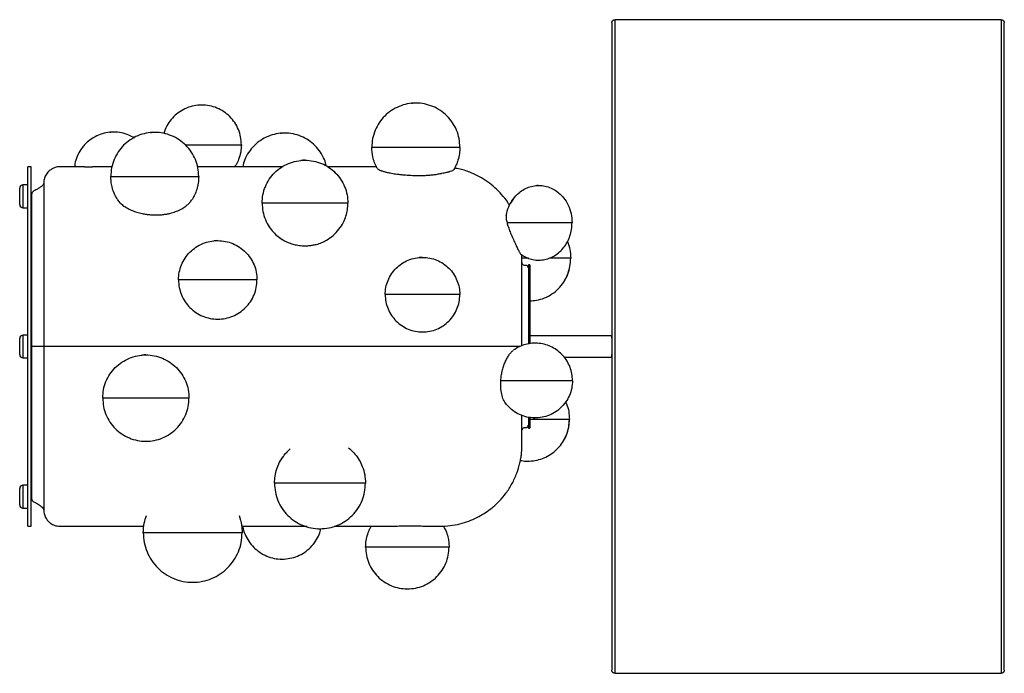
# Paper-space layout '_Izquierda' of a CAD drawing. Header units: millimetres. Extents: x -173 to 429, y -206 to 194.
import ezdxf

# ---------------------------------------------------------------- set-up
doc = ezdxf.new("R2010")
doc.units = ezdxf.units.MM

psp = doc.layouts.new('_Izquierda')

# ---------------------------------------------------------------- linework, layer by layer
at = {"color": 7, "linetype": 'Continuous', "lineweight": 25}
for p, q in [((427.41, 193.85), (191.41, 193.85)), ((189.41, 191.85), (189.41, -204.15)), ((429.41, -204.15), (429.41, 191.85)), ((-165.59, 103.85), (-167.59, 103.85)), ((-167.59, -116.15), (-167.59, 103.85)), ((-165.59, -116.15), (-165.59, 103.85)), ((-116.16, 103.85), (-122.98, 103.85)), ((-11.49, 103.85), (-63.86, 103.85)), ((45.55, 103.85), (15.63, 103.85)), ((-172.59, 80.76), (-172.59, 90.69)), ((-167.59, 92.69), (-170.59, 92.69)), ((-170.59, 92.69), (-170.59, 78.76)), ((144.41, 92.4), (143.52, 92.32)), ((-170.59, 78.76), (-167.59, 78.76)), ((129.04, 84.01), (127.46, 81.51)), ((-19.97, 67.01), (-19.76, 66.74)), ((138.42, 47.93), (134.52, 47.93)), ((139.41, 43.85), (138.41, 43.85)), ((138.41, 43.85), (138.41, -4.63)), ((139.41, 43.85), (139.41, -4.41)), ((144.19, 46.72), (144.41, 46.69)), ((-52.6, 10.7), (-51.55, 10.6)), ((-167.59, 0.81), (-170.59, 0.81)), ((-170.59, 0.81), (-170.59, -13.12)), ((72.65, 2.86), (73.64, 2.76)), ((189.41, 0.35), (139.41, 0.35)), ((189.41, -1.15), (189.54, 0.28)), ((-172.59, -11.12), (-172.59, -1.19)), ((189.54, -12.58), (189.41, -11.15)), ((-170.59, -13.12), (-167.59, -13.12)), ((160.23, -12.65), (189.41, -12.65)), ((138.41, -49.45), (138.41, -56.15)), ((139.41, -49.67), (139.41, -56.15)), ((141.53, -49.79), (142.44, -49.86)), ((138.41, -56.15), (139.41, -56.15)), ((-96.68, -64), (-95.53, -64.12)), ((-9.19, -70.78), (-9.68, -71.39)), ((-9.2, -70.77), (-7.24, -68.84)), ((29.16, -68.91), (28.52, -68.38)), ((-11.45, -73.55), (-12.12, -74.36)), ((137.43, -76.27), (137.8, -76.32)), ((-172.59, -103), (-172.59, -93.07)), ((-167.59, -91.07), (-170.59, -91.07)), ((-170.59, -91.07), (-170.59, -105)), ((-170.59, -105), (-167.59, -105)), ((-167.59, -116.15), (-165.59, -116.15)), ((-36.92, -116.15), (3.26, -116.15)), ((9.73, -117.55), (10.95, -117.67)), ((19.69, -116.15), (47.97, -116.15)), ((-13.25, -136.14), (-12.18, -136.25)), ((-68.22, -150.29), (-66.9, -150.42)), ((63.25, -154.34), (64.36, -154.45)), ((191.41, -206.15), (427.41, -206.15))]:
    psp.add_line(p, q, dxfattribs=at)
at = {"color": 7, "linetype": 'Continuous', "lineweight": 25, "flags": 128}
for points in [[(-165.38, -6.15), (-165.38, -6.15)], [(134.52, -57.4), (134.52, -57.41), (134.59, -57.13), (134.62, -57.03), (134.67, -56.89), (134.76, -56.7), (134.9, -56.48), (135.1, -56.24), (135.39, -56), (135.84, -55.77), (136.43, -55.65), (137.56, -55.62), (137.74, -55.56), (137.87, -55.49), (138.05, -55.34), (138.17, -55.18), (138.26, -55.01), (138.3, -54.84), (138.32, -54.69), (138.32, -54.31), (138.32, -54.31)]]:
    psp.add_lwpolyline(points, dxfattribs=at)
at = {"color": 7, "linetype": 'Continuous', "lineweight": 25}
for centre, start, end in [((-170.59, 90.69), 90, 180), ((-170.59, 80.76), 180, 270), ((-170.59, -1.19), 90, 180), ((-170.59, -11.12), 180, 270), ((-170.59, -93.07), 90, 180), ((-170.59, -103), 180, 270)]:
    psp.add_arc(centre, 2, start, end, dxfattribs=at)
for points, knots in [([(189.41, 191.85), (189.43, 192.09), (189.47, 192.48), (189.71, 192.94), (189.97, 193.26), (190.29, 193.52), (190.76, 193.78), (191.15, 193.82), (191.41, 193.85)], [0, 0, 0, 0, 0.235606, 0.363365, 0.494595, 0.626614, 0.756648, 1, 1, 1, 1]), ([(191.41, -206.15), (191.41, -206.1), (191.41, -206), (191.41, -205.12), (191.41, -203.62), (191.41, -201.35), (191.41, -198.41), (191.41, -194.87), (191.41, -190.81), (191.41, -185.97), (191.41, -180.28), (191.41, -173.7), (191.41, -166.18), (191.41, -157.68), (191.41, -148.19), (191.41, -137.68), (191.41, -126.17), (191.41, -113.68), (191.41, -100.28), (191.41, -86.02), (191.41, -71.02), (191.41, -55.38), (191.41, -39.26), (191.41, -22.79), (191.41, -6.15), (191.41, 10.49), (191.41, 26.95), (191.41, 43.08), (191.41, 58.71), (191.41, 73.72), (191.41, 87.97), (191.41, 101.38), (191.41, 113.86), (191.41, 125.37), (191.41, 135.88), (191.41, 145.38), (191.41, 153.88), (191.41, 161.4), (191.41, 167.98), (191.41, 173.66), (191.41, 178.51), (191.41, 182.57), (191.41, 186.11), (191.41, 189.05), (191.41, 191.32), (191.41, 192.82), (191.41, 193.69), (191.41, 193.8), (191.41, 193.85)], [0, 0, 0, 0, 0.016322, 0.033479, 0.05151, 0.070452, 0.090341, 0.107661, 0.125675, 0.144395, 0.163829, 0.18398, 0.204846, 0.226418, 0.248682, 0.271613, 0.29518, 0.319343, 0.344053, 0.369251, 0.394871, 0.420839, 0.447075, 0.473492, 0.5, 0.526508, 0.552925, 0.579161, 0.605129, 0.630749, 0.655947, 0.680657, 0.70482, 0.728387, 0.751318, 0.773582, 0.795154, 0.81602, 0.836171, 0.855605, 0.874325, 0.892339, 0.909659, 0.929548, 0.94849, 0.966521, 0.983678, 1, 1, 1, 1]), ([(427.41, 193.85), (427.41, 193.8), (427.41, 193.69), (427.41, 192.82), (427.41, 191.32), (427.41, 189.05), (427.41, 186.11), (427.41, 182.57), (427.41, 178.51), (427.41, 173.66), (427.41, 167.98), (427.41, 161.4), (427.41, 153.88), (427.41, 145.38), (427.41, 135.88), (427.41, 125.37), (427.41, 113.86), (427.41, 101.38), (427.41, 87.97), (427.41, 73.72), (427.41, 58.71), (427.41, 43.08), (427.41, 26.95), (427.41, 10.49), (427.41, -6.15), (427.41, -22.79), (427.41, -39.26), (427.41, -55.38), (427.41, -71.02), (427.41, -86.02), (427.41, -100.28), (427.41, -113.68), (427.41, -126.17), (427.41, -137.68), (427.41, -148.19), (427.41, -157.68), (427.41, -166.18), (427.41, -173.7), (427.41, -180.28), (427.41, -185.97), (427.41, -190.81), (427.41, -194.87), (427.41, -198.41), (427.41, -201.35), (427.41, -203.62), (427.41, -205.12), (427.41, -206), (427.41, -206.1), (427.41, -206.15)], [0, 0, 0, 0, 0.016322, 0.033479, 0.05151, 0.070452, 0.090341, 0.107661, 0.125675, 0.144395, 0.163829, 0.18398, 0.204846, 0.226418, 0.248682, 0.271613, 0.29518, 0.319343, 0.344053, 0.369251, 0.394871, 0.420839, 0.447075, 0.473492, 0.5, 0.526508, 0.552925, 0.579161, 0.605129, 0.630749, 0.655947, 0.680657, 0.70482, 0.728387, 0.751318, 0.773582, 0.795154, 0.81602, 0.836171, 0.855605, 0.874325, 0.892339, 0.909659, 0.929548, 0.94849, 0.966521, 0.983678, 1, 1, 1, 1]), ([(427.41, 193.85), (427.66, 193.82), (428.05, 193.78), (428.52, 193.52), (428.84, 193.26), (429.1, 192.94), (429.34, 192.48), (429.38, 192.09), (429.41, 191.85)], [0, 0, 0, 0, 0.243352, 0.373386, 0.505405, 0.636635, 0.764394, 1, 1, 1, 1]), ([(-37.04, 117.35), (-37.13, 118.94), (-37.3, 122.12), (-38.72, 126.71), (-40.98, 130.92), (-44.02, 134.62), (-47.71, 137.67), (-51.93, 139.93), (-56.51, 141.3), (-61.28, 141.78), (-66.04, 141.33), (-70.62, 139.92), (-74.83, 137.65), (-78.55, 134.63), (-81.56, 130.92), (-83.55, 127.38), (-84.19, 125.03), (-84.41, 124.21)], [0, 0, 0, 0, 0.068863, 0.137637, 0.206398, 0.275254, 0.344088, 0.412829, 0.481638, 0.550503, 0.619289, 0.688041, 0.756891, 0.825733, 0.894479, 0.963276, 1, 1, 1, 1]), ([(-61.34, 141.62), (-61.94, 141.61), (-62.65, 141.6), (-63.55, 141.42), (-63.67, 141.39)], [0, 0, 0, 0, 0.860238, 1, 1, 1, 1]), ([(96.55, 115.83), (96.45, 117.59), (96.26, 121.12), (94.68, 126.22), (92.18, 130.9), (88.79, 135.01), (84.7, 138.4), (80.01, 140.91), (74.92, 142.43), (69.63, 142.96), (64.33, 142.46), (59.25, 140.9), (54.57, 138.38), (50.45, 135.02), (47.06, 130.91), (44.6, 126.21), (43, 121.12), (42.79, 117.59), (42.69, 115.83)], [0, 0, 0, 0, 0.062549, 0.125018, 0.187474, 0.250018, 0.31254, 0.374979, 0.437479, 0.50003, 0.562509, 0.624958, 0.687495, 0.750026, 0.812469, 0.874958, 0.93751, 1, 1, 1, 1]), ([(69.56, 142.79), (68.89, 142.78), (68.1, 142.76), (67.1, 142.56), (66.96, 142.53)], [0, 0, 0, 0, 0.860238, 1, 1, 1, 1]), ([(-102.46, 121.41), (-103.58, 122.07), (-106.07, 123.52), (-110.4, 124.74), (-115.14, 125.23), (-119.9, 124.78), (-124.46, 123.38), (-128.66, 121.12), (-132.36, 118.1), (-135.4, 114.41), (-137.58, 110.19), (-138.82, 106.59), (-138.98, 104.43), (-139.03, 103.85)], [0, 0, 0, 0, 0.080233, 0.178396, 0.276641, 0.374772, 0.472855, 0.571077, 0.669289, 0.767363, 0.86551, 0.963755, 1, 1, 1, 1]), ([(-115.2, 125.07), (-115.81, 125.06), (-116.51, 125.05), (-117.41, 124.87), (-117.53, 124.85)], [0, 0, 0, 0, 0.860238, 1, 1, 1, 1]), ([(-63.16, 97.95), (-63.26, 99.71), (-63.46, 103.23), (-65.03, 108.31), (-67.52, 112.98), (-70.9, 117.08), (-74.98, 120.46), (-79.66, 122.97), (-84.74, 124.48), (-90.02, 125.01), (-95.3, 124.51), (-100.37, 122.96), (-105.04, 120.44), (-109.15, 117.09), (-112.52, 112.99), (-114.98, 108.3), (-116.58, 103.22), (-116.78, 99.7), (-116.89, 97.95)], [0, 0, 0, 0, 0.062549, 0.125018, 0.187474, 0.250018, 0.31254, 0.374979, 0.437479, 0.50003, 0.562509, 0.624958, 0.687495, 0.750026, 0.812469, 0.874958, 0.93751, 1, 1, 1, 1]), ([(-90.08, 124.84), (-90.76, 124.83), (-91.54, 124.81), (-92.53, 124.61), (-92.67, 124.58)], [0, 0, 0, 0, 0.8602383, 1, 1, 1, 1]), ([(14.92, 104.23), (14.57, 105.57), (13.79, 108.57), (11.41, 112.83), (8.13, 116.85), (4.12, 120.16), (-0.46, 122.62), (-5.44, 124.11), (-10.61, 124.62), (-15.79, 124.13), (-20.76, 122.61), (-25.33, 120.14), (-29.37, 116.86), (-32.65, 112.84), (-35.05, 108.45), (-35.87, 105.31), (-36.25, 103.85)], [0, 0, 0, 0, 0.058456, 0.131531, 0.204707, 0.277859, 0.350914, 0.424039, 0.497225, 0.570326, 0.643392, 0.716561, 0.789723, 0.862782, 0.935894, 1, 1, 1, 1]), ([(-10.68, 124.45), (-11.34, 124.44), (-12.1, 124.43), (-13.08, 124.23), (-13.21, 124.2)], [0, 0, 0, 0, 0.8602383, 1, 1, 1, 1]), ([(-71.49, 117.35), (-71.06, 117.35), (-69.17, 117.35), (-65.61, 117.35), (-60.97, 117.35), (-56.32, 117.35), (-51.8, 117.35), (-47.61, 117.35), (-43.98, 117.35), (-40.96, 117.35), (-38.72, 117.35), (-37.3, 117.35), (-37.13, 117.35), (-37.04, 117.35)], [0, 0, 0, 0, 0.0297378, 0.1282782, 0.2266083, 0.3228639, 0.4167855, 0.5104595, 0.6061138, 0.7037107, 0.8022995, 0.9010866, 1, 1, 1, 1]), ([(-37.04, 117.35), (-37.12, 115.81), (-37.28, 112.74), (-38.54, 108.63), (-39.9, 105.66), (-40.9, 104.26), (-41.2, 103.85)], [0, 0, 0, 0, 0.320838, 0.641288, 0.89309, 1, 1, 1, 1]), ([(46, 102.86), (45.45, 103.99), (44.34, 106.26), (43.03, 110.6), (42.82, 113.85), (42.69, 115.83)], [0, 0, 0, 0, 0.280151, 0.560456, 1, 1, 1, 1]), ([(42.69, 115.83), (42.79, 115.83), (42.99, 115.83), (44.59, 115.83), (47.1, 115.83), (50.65, 115.83), (54.95, 115.83), (59.74, 115.83), (64.8, 115.83), (69.97, 115.83), (75.14, 115.83), (80.16, 115.83), (84.8, 115.83), (88.85, 115.83), (92.19, 115.83), (94.68, 115.83), (96.26, 115.83), (96.45, 115.83), (96.55, 115.83)], [0, 0, 0, 0, 0.063796, 0.126761, 0.188234, 0.248499, 0.309425, 0.372002, 0.435782, 0.499426, 0.561727, 0.622517, 0.683147, 0.745059, 0.808228, 0.872039, 0.935979, 1, 1, 1, 1]), ([(96.55, 115.83), (96.49, 114.49), (96.38, 111.81), (95.53, 108.16), (94.37, 104.92), (93.36, 103.08), (92.85, 102.15)], [0, 0, 0, 0, 0.280226, 0.560241, 0.78011, 1, 1, 1, 1]), ([(-132.98, 103.85), (-133.99, 103.85), (-138.68, 103.85), (-144.2, 103.87), (-149.24, 103.83), (-151.12, 103.36), (-152.81, 102.64), (-154.65, 101.36), (-156.35, 99.4), (-157.63, 96.81), (-157.8, 94.85), (-157.89, 93.85)], [0, 0, 0, 0, 0.09865, 0.4603501, 0.5433882, 0.5900298, 0.6497004, 0.7227146, 0.807888, 0.9020231, 1, 1, 1, 1]), ([(-132.98, 103.85), (-132.91, 103.84), (-132.76, 103.84), (-131.61, 103.79), (-129.96, 103.74), (-128.64, 103.74), (-127.98, 103.73)], [0, 0, 0, 0, 0.248813, 0.497579, 0.748796, 1, 1, 1, 1]), ([(-122.98, 103.85), (-123.06, 103.84), (-123.21, 103.84), (-124.35, 103.79), (-126.01, 103.74), (-127.32, 103.74), (-127.98, 103.73)], [0, 0, 0, 0, 0.248836, 0.497627, 0.74882, 1, 1, 1, 1]), ([(-24.38, 81.6), (-24.28, 83.31), (-24.08, 86.75), (-22.52, 91.7), (-20.12, 96.28), (-16.83, 100.28), (-12.82, 103.55), (-8.26, 106), (-3.31, 107.52), (1.84, 108.01), (6.99, 107.5), (11.95, 106.01), (16.51, 103.57), (20.5, 100.27), (23.79, 96.27), (26.23, 91.71), (27.76, 86.75), (27.95, 83.32), (28.05, 81.6)], [0, 0, 0, 0, 0.06249, 0.125042, 0.187531, 0.249974, 0.312505, 0.375042, 0.437491, 0.49997, 0.562521, 0.625021, 0.68746, 0.749982, 0.812526, 0.874982, 0.937451, 1, 1, 1, 1]), ([(1.78, 107.84), (1.12, 107.83), (0.36, 107.82), (-0.61, 107.62), (-0.75, 107.59)], [0, 0, 0, 0, 0.860238, 1, 1, 1, 1]), ([(46, 102.86), (46.17, 102.67), (46.41, 102.41), (47.12, 102.02), (47.67, 101.76), (48.32, 101.51), (49.05, 101.25), (49.86, 100.99), (50.75, 100.74), (51.71, 100.5), (52.74, 100.27), (54, 100.01), (55.5, 99.74), (57.29, 99.46), (59.28, 99.2), (61.97, 98.91), (65.47, 98.63), (69.24, 98.48), (72.61, 98.47), (75.42, 98.55), (77.71, 98.7), (79.49, 98.87), (80.8, 99.03), (82.51, 99.26), (83.7, 99.49), (84.52, 99.64)], [0, 0, 0, 0, 0.0811821, 0.1099339, 0.1398677, 0.1711169, 0.1979554, 0.2262633, 0.2561421, 0.2827853, 0.3109686, 0.3407863, 0.3797982, 0.4213217, 0.4654974, 0.5124146, 0.5955789, 0.6841803, 0.742863, 0.7997623, 0.8551282, 0.8846679, 0.9131034, 0.940518, 1, 1, 1, 1]), ([(126.9, 80.2), (126.54, 80.82), (125.18, 83.21), (122.18, 86.87), (118.05, 91.1), (113.51, 94.72), (108.66, 97.76), (103.06, 100.4), (97.91, 102.24), (94.38, 102.77), (93.26, 102.94)], [0, 0, 0, 0, 0.051462, 0.196945, 0.336534, 0.474991, 0.611411, 0.744965, 0.918759, 1, 1, 1, 1]), ([(-113.02, 84.03), (-113.67, 85.23), (-114.97, 87.63), (-116.11, 91.28), (-116.77, 94.73), (-116.85, 96.87), (-116.89, 97.95)], [0, 0, 0, 0, 0.279894, 0.560015, 0.780111, 1, 1, 1, 1]), ([(-116.89, 97.95), (-116.79, 97.95), (-116.58, 97.95), (-114.99, 97.95), (-112.49, 97.95), (-108.95, 97.95), (-104.66, 97.95), (-99.88, 97.95), (-94.83, 97.95), (-89.67, 97.95), (-84.52, 97.95), (-79.51, 97.95), (-74.88, 97.95), (-70.85, 97.95), (-67.51, 97.95), (-65.03, 97.95), (-63.46, 97.95), (-63.26, 97.95), (-63.16, 97.95)], [0, 0, 0, 0, 0.063796, 0.126761, 0.188234, 0.248499, 0.309425, 0.372002, 0.435782, 0.499426, 0.561727, 0.622517, 0.683147, 0.745059, 0.808228, 0.872039, 0.935979, 1, 1, 1, 1]), ([(-63.16, 97.95), (-63.22, 96.58), (-63.34, 93.85), (-64.22, 90.13), (-65.44, 86.83), (-66.49, 84.96), (-67.02, 84.03)], [0, 0, 0, 0, 0.280225, 0.560227, 0.780092, 1, 1, 1, 1]), ([(84.52, 99.64), (84.7, 99.68), (85.05, 99.75), (86.54, 100.05), (88.03, 100.38), (89.39, 100.71), (90.08, 100.9), (91.17, 101.21), (92.34, 101.64), (92.69, 101.99), (92.85, 102.15)], [0, 0, 0, 0, 0.036834, 0.071772, 0.316504, 0.392382, 0.465453, 0.53581, 0.777436, 1, 1, 1, 1]), ([(-157.89, 93.85), (-157.92, 93.7), (-157.97, 93.4), (-158.29, 92.81), (-159.06, 91.94), (-160.39, 90.95), (-161.91, 90.05), (-163.28, 89.35), (-164.34, 88.81), (-164.92, 88.1), (-165.19, 87.55), (-165.31, 87.12), (-165.37, 86.76), (-165.38, 86.44), (-165.38, 86.01), (-165.38, 85.44), (-165.38, 84.86), (-165.38, 84.3), (-165.38, 83.59), (-165.38, 82.47), (-165.38, 80.78), (-165.38, 78.98), (-165.38, 77.03), (-165.38, 74.68), (-165.38, 72.2), (-165.38, 69.65), (-165.38, 67.1), (-165.38, 64.16), (-165.38, 60.62), (-165.38, 56.23), (-165.38, 51.37), (-165.38, 46.16), (-165.38, 40.74), (-165.38, 34.64), (-165.38, 27.82), (-165.38, 20.29), (-165.38, 12.06), (-165.38, 3.17), (-165.38, -2.99), (-165.38, -6.15)], [0, 0, 0, 0, 0.002887, 0.006018, 0.013034, 0.025742, 0.038527, 0.047902, 0.056347, 0.061655, 0.065638, 0.068301, 0.070543, 0.072835, 0.07543, 0.081728, 0.093795, 0.110105, 0.13082, 0.180832, 0.221324, 0.257989, 0.297123, 0.335588, 0.374609, 0.404543, 0.434796, 0.465951, 0.502106, 0.544057, 0.591803, 0.63142, 0.674297, 0.720434, 0.769831, 0.822486, 0.878399, 0.937571, 1, 1, 1, 1]), ([(-157.89, 93.85), (-157.89, 93.77), (-157.89, 93.61), (-157.89, 92.3), (-157.89, 90.12), (-157.89, 86.95), (-157.89, 82.8), (-157.89, 77.67), (-157.89, 71.61), (-157.89, 64.68), (-157.89, 57), (-157.89, 48.69), (-157.89, 39.9), (-157.89, 30.78), (-157.89, 21.48), (-157.89, 12.16), (-157.89, 2.95), (-157.89, -3.15), (-157.89, -6.15)], [0, 0, 0, 0, 0.057284, 0.116497, 0.177468, 0.239987, 0.303803, 0.368625, 0.434137, 0.5, 0.565863, 0.631375, 0.696197, 0.760013, 0.822532, 0.883503, 0.942716, 1, 1, 1, 1]), ([(124.86, 74.04), (125.3, 75.84), (126.17, 79.41), (128.89, 84.17), (132.23, 87.75), (135.82, 90.2), (139.33, 91.72), (143.05, 92.46), (146.83, 92.41), (150.53, 91.61), (154.04, 90.07), (157.22, 87.81), (160.29, 84.61), (162.94, 80.37), (164.78, 75.12), (165, 71.41), (165.12, 69.55)], [0, 0, 0, 0, 0.08753, 0.173181, 0.256571, 0.317739, 0.37776, 0.437016, 0.496118, 0.555505, 0.615557, 0.676742, 0.739307, 0.824596, 0.911703, 1, 1, 1, 1]), ([(-113.02, 84.03), (-112.81, 83.71), (-112.38, 83.04), (-111.56, 82.07), (-110.57, 81.11), (-109.51, 80.23), (-108.33, 79.4), (-107.05, 78.61), (-105.57, 77.83), (-103.57, 76.94), (-100.94, 76), (-98.01, 75.24), (-95.2, 74.74), (-92.62, 74.44), (-90.01, 74.31), (-87.46, 74.35), (-85.01, 74.55), (-82.76, 74.88), (-80.74, 75.31), (-78.99, 75.79), (-77.39, 76.34), (-75.81, 76.98), (-74.29, 77.72), (-72.85, 78.54), (-71.61, 79.35), (-70.33, 80.31), (-69.08, 81.42), (-67.88, 82.72), (-67.3, 83.6), (-67.02, 84.03)], [0, 0, 0, 0, 0.030117, 0.062752, 0.092699, 0.125263, 0.153124, 0.183148, 0.215417, 0.250019, 0.306391, 0.366754, 0.409265, 0.453553, 0.499593, 0.541573, 0.583178, 0.624489, 0.6583, 0.690334, 0.720677, 0.749384, 0.784313, 0.81686, 0.847016, 0.874774, 0.917696, 0.959413, 1, 1, 1, 1]), ([(-24.38, 81.6), (-24.28, 79.88), (-24.09, 76.45), (-22.48, 71.56), (-21.04, 68.38), (-19.98, 67.02), (-19.97, 67.01)], [0, 0, 0, 0, 0.332319, 0.664968, 0.997287, 1, 1, 1, 1]), ([(28.05, 81.6), (27.95, 81.6), (27.76, 81.6), (26.23, 81.6), (23.81, 81.6), (20.55, 81.6), (16.62, 81.6), (12.09, 81.6), (7.21, 81.6), (2.18, 81.6), (-2.85, 81.6), (-7.78, 81.6), (-12.44, 81.6), (-16.63, 81.6), (-20.08, 81.6), (-22.52, 81.6), (-24.08, 81.6), (-24.28, 81.6), (-24.38, 81.6)], [0, 0, 0, 0, 0.064021, 0.127961, 0.191772, 0.254941, 0.316853, 0.377483, 0.438273, 0.500574, 0.564218, 0.627998, 0.690575, 0.751501, 0.811766, 0.873239, 0.936204, 1, 1, 1, 1]), ([(14.94, 58.85), (16.37, 59.79), (19.24, 61.68), (22.74, 65.49), (25.3, 69.53), (26.93, 73.62), (27.87, 77.56), (27.99, 80.25), (28.05, 81.6)], [0, 0, 0, 0, 0.186573, 0.373331, 0.559903, 0.706462, 0.853172, 1, 1, 1, 1]), ([(124.86, 74.04), (124.82, 73.48), (124.73, 72.34), (125.15, 70.48), (125.37, 69.55)], [0, 0, 0, 0, 0.500501, 1, 1, 1, 1]), ([(-19.97, 67.01), (-19.18, 65.94), (-17.6, 63.78), (-14.63, 61.02), (-12.36, 59.57), (-11.23, 58.85)], [0, 0, 0, 0, 0.330698, 0.665214, 1, 1, 1, 1]), ([(125.37, 69.55), (125.61, 68.69), (126.1, 66.98), (127.23, 63.98), (128.55, 60.85), (129.95, 57.77), (131.26, 54.95), (132.36, 52.65), (133.19, 50.99), (133.51, 50.61), (133.67, 50.41)], [0, 0, 0, 0, 0.125302, 0.250602, 0.3756175, 0.5012414, 0.6266195, 0.751811, 0.8758416, 1, 1, 1, 1]), ([(165.12, 69.55), (165.01, 69.55), (164.8, 69.55), (163.08, 69.55), (160.63, 69.55), (157.77, 69.55), (154.81, 69.55), (151.51, 69.55), (147.63, 69.55), (143.27, 69.55), (138.61, 69.55), (134.51, 69.55), (131.16, 69.55), (128.59, 69.55), (126.59, 69.55), (125.78, 69.55), (125.37, 69.55)], [0, 0, 0, 0, 0.091029, 0.180897, 0.268382, 0.331434, 0.391794, 0.450104, 0.508432, 0.588152, 0.669655, 0.750782, 0.811005, 0.871612, 0.934448, 1, 1, 1, 1]), ([(133.67, 50.41), (134.72, 49.72), (136.79, 48.36), (140.3, 47.11), (143.94, 46.58), (147.61, 46.79), (151.19, 47.71), (154.56, 49.34), (157.6, 51.63), (160.23, 54.49), (162.38, 57.81), (163.95, 61.51), (164.93, 65.46), (165.05, 68.18), (165.12, 69.55)], [0, 0, 0, 0, 0.081747, 0.162083, 0.241627, 0.321128, 0.401104, 0.482054, 0.564577, 0.648908, 0.734887, 0.822256, 0.910796, 1, 1, 1, 1]), ([(-14.02, 60.75), (-14.01, 60.74), (-13.22, 60.01), (-12.21, 59.42), (-11.23, 58.85)], [0, 0, 0, 0, 0.013421, 1, 1, 1, 1]), ([(-75.5, 34.62), (-75.4, 36.19), (-75.22, 39.34), (-73.79, 43.87), (-71.6, 48.06), (-68.58, 51.72), (-64.91, 54.71), (-60.74, 56.96), (-56.21, 58.35), (-51.49, 58.79), (-46.78, 58.33), (-42.24, 56.97), (-38.07, 54.73), (-34.42, 51.71), (-31.4, 48.05), (-29.17, 43.88), (-27.77, 39.34), (-27.59, 36.19), (-27.51, 34.62)], [0, 0, 0, 0, 0.06249, 0.125042, 0.187531, 0.249974, 0.312505, 0.375042, 0.437491, 0.49997, 0.562521, 0.625021, 0.68746, 0.749982, 0.812526, 0.874982, 0.937451, 1, 1, 1, 1]), ([(-51.55, 58.64), (-52.15, 58.63), (-52.85, 58.62), (-53.74, 58.44), (-53.87, 58.41)], [0, 0, 0, 0, 0.860238, 1, 1, 1, 1]), ([(-11.23, 58.85), (-10.62, 58.52), (-9.37, 57.84), (-7.28, 57), (-4.72, 56.21), (-1.65, 55.62), (1.46, 55.43), (4.22, 55.55), (6.52, 55.84), (9.19, 56.4), (12.08, 57.33), (14.02, 58.36), (14.94, 58.85)], [0, 0, 0, 0, 0.078645, 0.161997, 0.250278, 0.371985, 0.500291, 0.58516, 0.66836, 0.750112, 0.881817, 1, 1, 1, 1]), ([(162.35, 58.04), (162.91, 56.46), (164.08, 53.19), (164.24, 49.72), (164.33, 47.93)], [0, 0, 0, 0, 0.481386, 1, 1, 1, 1]), ([(50.89, 25.58), (50.98, 27.07), (51.15, 30.06), (52.51, 34.37), (54.6, 38.35), (57.46, 41.83), (60.95, 44.67), (64.91, 46.81), (69.21, 48.13), (73.7, 48.55), (78.17, 48.1), (82.49, 46.82), (86.46, 44.69), (89.92, 41.82), (92.79, 38.34), (94.91, 34.38), (96.24, 30.06), (96.41, 27.07), (96.49, 25.58)], [0, 0, 0, 0, 0.06249, 0.125042, 0.187531, 0.249974, 0.312505, 0.375042, 0.437491, 0.49997, 0.562521, 0.625021, 0.68746, 0.749982, 0.812526, 0.874982, 0.937451, 1, 1, 1, 1]), ([(73.64, 48.4), (73.07, 48.4), (72.41, 48.38), (71.56, 48.21), (71.44, 48.19)], [0, 0, 0, 0, 0.8602383, 1, 1, 1, 1]), ([(134.52, -5.69), (134.52, -4.7), (134.52, -1.06), (134.52, 5.12), (134.52, 12.58), (134.52, 19.02), (134.52, 24.68), (134.52, 29.83), (134.52, 35.01), (134.52, 39.41), (134.52, 42.96), (134.52, 45.66), (134.52, 48.07), (134.52, 49.28), (134.52, 49.9)], [0, 0, 0, 0, 0.040658, 0.148844, 0.253778, 0.35564, 0.432482, 0.517197, 0.610246, 0.711628, 0.783874, 0.85694, 0.926611, 1, 1, 1, 1]), ([(138.32, 41.98), (138.33, 42.14), (138.35, 42.33), (138.28, 42.66), (138.19, 42.86), (138.02, 43.08), (137.76, 43.27), (137.34, 43.38), (136.76, 43.33), (136.09, 43.35), (135.51, 43.59), (135.13, 43.89), (134.93, 44.13), (134.81, 44.31), (134.73, 44.46), (134.64, 44.65), (134.58, 44.85), (134.54, 45.03), (134.52, 45.2), (134.52, 45.2), (134.52, 45.2)], [0, 0, 0, 0, 0.165149, 0.201406, 0.23529, 0.268687, 0.302837, 0.337559, 0.398423, 0.474317, 0.535113, 0.583823, 0.614072, 0.631302, 0.648029, 0.665928, 0.709299, 0.767261, 0.842221, 1, 1, 1, 1]), ([(139.36, 21.85), (140.72, 21.9), (143.78, 22.01), (148.39, 23.42), (152.95, 25.83), (156.91, 29.16), (160.15, 33.18), (162.54, 37.76), (164.04, 42.74), (164.23, 46.2), (164.33, 47.93)], [0, 0, 0, 0, 0.101328, 0.22888, 0.356903, 0.485916, 0.61354, 0.741775, 0.870644, 1, 1, 1, 1]), ([(164.33, 47.93), (164.23, 47.93), (164.04, 47.93), (162.49, 47.93), (160.05, 47.93), (156.74, 47.93), (153.78, 47.93), (151.79, 47.93), (151.35, 47.93)], [0, 0, 0, 0, 0.1933475, 0.3859467, 0.5771604, 0.7650013, 0.9475172, 1, 1, 1, 1]), ([(159.88, 33.17), (160, 33.32), (161.16, 34.79), (162.59, 38.09), (164.07, 42.94), (164.24, 46.26), (164.33, 47.93)], [0, 0, 0, 0, 0.036805, 0.359137, 0.680035, 1, 1, 1, 1]), ([(-75.5, 34.62), (-75.4, 33.05), (-75.22, 29.9), (-73.79, 25.37), (-71.6, 21.18), (-68.58, 17.52), (-64.91, 14.53), (-60.74, 12.28), (-56.21, 10.89), (-51.49, 10.45), (-46.78, 10.91), (-42.24, 12.27), (-38.07, 14.51), (-34.42, 17.53), (-31.4, 21.19), (-29.17, 25.36), (-27.77, 29.9), (-27.59, 33.05), (-27.51, 34.62)], [0, 0, 0, 0, 0.06249, 0.125042, 0.187531, 0.249974, 0.312505, 0.375042, 0.437491, 0.49997, 0.562521, 0.625021, 0.68746, 0.749982, 0.812526, 0.874982, 0.937451, 1, 1, 1, 1]), ([(-27.51, 34.62), (-27.59, 34.62), (-27.77, 34.62), (-29.17, 34.62), (-31.39, 34.62), (-34.37, 34.62), (-37.97, 34.62), (-42.11, 34.62), (-46.59, 34.62), (-51.19, 34.62), (-55.79, 34.62), (-60.3, 34.62), (-64.57, 34.62), (-68.4, 34.62), (-71.57, 34.62), (-73.8, 34.62), (-75.22, 34.62), (-75.41, 34.62), (-75.5, 34.62)], [0, 0, 0, 0, 0.064021, 0.127961, 0.191772, 0.254941, 0.316853, 0.377483, 0.438273, 0.500574, 0.564218, 0.627998, 0.690575, 0.751501, 0.811766, 0.873239, 0.936204, 1, 1, 1, 1]), ([(50.89, 25.58), (50.98, 24.09), (51.15, 21.1), (52.51, 16.79), (54.6, 12.81), (57.46, 9.33), (60.95, 6.49), (64.91, 4.35), (69.21, 3.03), (73.7, 2.61), (78.17, 3.06), (82.49, 4.35), (86.46, 6.47), (89.92, 9.34), (92.79, 12.82), (94.91, 16.78), (96.24, 21.1), (96.41, 24.09), (96.49, 25.58)], [0, 0, 0, 0, 0.06249, 0.125042, 0.187531, 0.249974, 0.312505, 0.375042, 0.437491, 0.49997, 0.562521, 0.625021, 0.68746, 0.749982, 0.812526, 0.874982, 0.937451, 1, 1, 1, 1]), ([(96.49, 25.58), (96.41, 25.58), (96.24, 25.58), (94.91, 25.58), (92.8, 25.58), (89.97, 25.58), (86.54, 25.58), (82.61, 25.58), (78.36, 25.58), (73.99, 25.58), (69.61, 25.58), (65.33, 25.58), (61.27, 25.58), (57.63, 25.58), (54.63, 25.58), (52.5, 25.58), (51.15, 25.58), (50.98, 25.58), (50.89, 25.58)], [0, 0, 0, 0, 0.064021, 0.127961, 0.191772, 0.254941, 0.316853, 0.377483, 0.438273, 0.500574, 0.564218, 0.627998, 0.690575, 0.751501, 0.811766, 0.873239, 0.936204, 1, 1, 1, 1]), ([(165.37, -27), (165.3, -25.61), (165.16, -22.82), (164, -18.77), (162.15, -15.01), (159.63, -11.65), (156.56, -8.78), (153.02, -6.52), (149.12, -4.97), (145, -4.15), (140.8, -4.07), (136.67, -4.77), (132.7, -6.2), (130.36, -7.71), (129.18, -8.47)], [0, 0, 0, 0, 0.083399, 0.166704, 0.249962, 0.333333, 0.416723, 0.500006, 0.583281, 0.666667, 0.750043, 0.833307, 0.916603, 1, 1, 1, 1]), ([(142.44, -4.14), (142.01, -4.14), (141.57, -4.14), (141.07, -4.21), (141.06, -4.21)], [0, 0, 0, 0, 0.981106, 1, 1, 1, 1]), ([(-157.89, -6.15), (-157.92, -6.15), (-157.99, -6.15), (-158.31, -6.15), (-158.78, -6.15), (-159.72, -6.15), (-161.32, -6.15), (-163.03, -6.15), (-164.33, -6.15), (-164.9, -6.15), (-165.28, -6.15), (-165.49, -6.15), (-165.43, -6.15), (-165.38, -6.15)], [0, 0, 0, 0, 0.034793, 0.076293, 0.126602, 0.186824, 0.338346, 0.530417, 0.587471, 0.647168, 0.706991, 0.764801, 1, 1, 1, 1]), ([(-165.38, -6.15), (-165.38, -9.04), (-165.38, -14.65), (-165.38, -22.73), (-165.38, -30.17), (-165.38, -37.62), (-165.38, -44.88), (-165.38, -51.76), (-165.38, -57.53), (-165.38, -62.35), (-165.38, -66.51), (-165.38, -70.3), (-165.38, -73.88), (-165.38, -77.26), (-165.38, -81.48), (-165.38, -86.12), (-165.38, -90.47), (-165.38, -93.06), (-165.38, -94.37), (-165.38, -95.65), (-165.38, -96.93), (-165.38, -98.01), (-165.39, -98.66), (-165.35, -99.34), (-165.16, -99.92), (-164.94, -100.34), (-164.49, -100.96), (-163.47, -101.6), (-161.64, -102.46), (-159.83, -103.59), (-158.54, -104.78), (-158.01, -105.55), (-157.93, -105.96), (-157.89, -106.15)], [0, 0, 0, 0, 0.057305, 0.111227, 0.161766, 0.208921, 0.26652, 0.318104, 0.363673, 0.403225, 0.438016, 0.472735, 0.507827, 0.54329, 0.579125, 0.651836, 0.724963, 0.798063, 0.834251, 0.868338, 0.900748, 0.912629, 0.923549, 0.931663, 0.934982, 0.938042, 0.941393, 0.9499, 0.961475, 0.981814, 0.991826, 0.996161, 1, 1, 1, 1]), ([(-157.89, -6.15), (-157.89, -9.15), (-157.89, -15.25), (-157.89, -24.47), (-157.89, -33.79), (-157.89, -43.09), (-157.89, -52.21), (-157.89, -61), (-157.89, -69.31), (-157.89, -76.99), (-157.89, -83.91), (-157.89, -89.98), (-157.89, -95.11), (-157.89, -99.26), (-157.89, -102.42), (-157.89, -104.6), (-157.89, -105.92), (-157.89, -106.07), (-157.89, -106.15)], [0, 0, 0, 0, 0.057284, 0.116497, 0.177468, 0.239987, 0.303803, 0.368625, 0.434137, 0.5, 0.565863, 0.631375, 0.696197, 0.760013, 0.822532, 0.883503, 0.942716, 1, 1, 1, 1]), ([(133.28, -6.15), (133.26, -6.15), (132.88, -6.15), (131.33, -6.15), (128.55, -6.15), (124.76, -6.15), (120.17, -6.15), (114.86, -6.15), (109, -6.15), (102.8, -6.15), (96.34, -6.15), (89.79, -6.15), (83.11, -6.15), (76.41, -6.15), (69.62, -6.15), (62.83, -6.15), (47.63, -6.15), (15.63, -6.15), (-35.76, -6.15), (-87.29, -6.15), (-125.22, -6.15), (-142.3, -6.15), (-149.55, -6.15), (-152.23, -6.15), (-154.66, -6.15), (-156.52, -6.15), (-157.68, -6.15), (-157.82, -6.15), (-157.89, -6.15)], [0, 0, 0, 0, 0.001228, 0.022316, 0.044024, 0.066167, 0.088539, 0.110919, 0.133085, 0.15483, 0.175967, 0.197246, 0.217875, 0.239402, 0.26093, 0.282458, 0.303986, 0.405474, 0.586703, 0.792644, 0.895615, 0.947101, 0.95545, 0.96421, 0.973412, 0.98269, 0.991657, 1, 1, 1, 1]), ([(-121.84, -37.72), (-121.73, -35.99), (-121.53, -32.54), (-119.97, -27.55), (-117.55, -22.95), (-114.24, -18.93), (-110.21, -15.64), (-105.62, -13.17), (-100.64, -11.64), (-95.46, -11.15), (-90.28, -11.67), (-85.29, -13.16), (-80.7, -15.62), (-76.69, -18.94), (-73.38, -22.96), (-70.93, -27.54), (-69.39, -32.53), (-69.19, -35.99), (-69.1, -37.72)], [0, 0, 0, 0, 0.06249, 0.125042, 0.187531, 0.249974, 0.312505, 0.375042, 0.437491, 0.49997, 0.562521, 0.625021, 0.68746, 0.749982, 0.812526, 0.874982, 0.937451, 1, 1, 1, 1]), ([(-95.52, -11.32), (-96.18, -11.33), (-96.95, -11.34), (-97.93, -11.54), (-98.07, -11.57)], [0, 0, 0, 0, 0.860238, 1, 1, 1, 1]), ([(121.54, -27), (121.63, -26.03), (121.81, -24.08), (122.4, -21.18), (123.19, -18.37), (124.2, -15.73), (125.34, -13.34), (126.61, -11.26), (127.91, -9.55), (128.77, -8.82), (129.18, -8.47)], [0, 0, 0, 0, 0.124787, 0.249401, 0.375307, 0.50003, 0.626953, 0.75076, 0.878963, 1, 1, 1, 1]), ([(124.78, -41.38), (124.23, -40.56), (123.14, -38.91), (122.04, -35.38), (121.41, -31.38), (121.5, -28.46), (121.54, -27)], [0, 0, 0, 0, 0.250107, 0.499424, 0.749523, 1, 1, 1, 1]), ([(121.54, -27), (122.11, -27), (123.24, -27), (125.78, -27), (128.81, -27), (132.61, -27), (137.12, -27), (142.2, -27), (146.89, -27), (151.02, -27), (154.51, -27), (157.63, -27), (160.65, -27), (163.23, -27), (165.04, -27), (165.26, -27), (165.37, -27)], [0, 0, 0, 0, 0.0616652, 0.1221498, 0.1828513, 0.2448847, 0.3295921, 0.4147882, 0.4981167, 0.5590921, 0.6197409, 0.6813809, 0.7442263, 0.829179, 0.9145226, 1, 1, 1, 1]), ([(165.37, -27), (165.28, -28.56), (165.1, -31.69), (163.64, -36.19), (161.33, -40.29), (158.23, -43.83), (154.49, -46.7), (150.22, -48.71), (145.64, -49.8), (140.93, -49.97), (136.29, -49.17), (131.93, -47.4), (127.95, -44.84), (125.84, -42.54), (124.78, -41.38)], [0, 0, 0, 0, 0.083397, 0.1666806, 0.2499689, 0.3333676, 0.4167058, 0.4999579, 0.5833256, 0.6667095, 0.7499718, 0.8332872, 0.9166894, 1, 1, 1, 1]), ([(-121.84, -37.72), (-121.73, -39.44), (-121.53, -42.9), (-119.97, -47.88), (-117.55, -52.49), (-114.24, -56.51), (-110.21, -59.8), (-105.62, -62.27), (-100.64, -63.8), (-95.46, -64.28), (-90.28, -63.77), (-85.29, -62.28), (-80.7, -59.82), (-76.69, -56.5), (-73.38, -52.48), (-70.93, -47.89), (-69.39, -42.9), (-69.19, -39.45), (-69.1, -37.72)], [0, 0, 0, 0, 0.06249, 0.125042, 0.187531, 0.249974, 0.312505, 0.375042, 0.437491, 0.49997, 0.562521, 0.625021, 0.68746, 0.749982, 0.812526, 0.874982, 0.937451, 1, 1, 1, 1]), ([(-69.1, -37.72), (-69.19, -37.72), (-69.39, -37.72), (-70.93, -37.72), (-73.36, -37.72), (-76.64, -37.72), (-80.6, -37.72), (-85.15, -37.72), (-90.06, -37.72), (-95.12, -37.72), (-100.18, -37.72), (-105.14, -37.72), (-109.83, -37.72), (-114.04, -37.72), (-117.52, -37.72), (-119.97, -37.72), (-121.54, -37.72), (-121.74, -37.72), (-121.84, -37.72)], [0, 0, 0, 0, 0.064021, 0.127961, 0.191772, 0.254941, 0.316853, 0.377483, 0.438273, 0.500574, 0.564218, 0.627998, 0.690575, 0.751501, 0.811766, 0.873239, 0.936204, 1, 1, 1, 1]), ([(161.19, -40.21), (161.38, -40.57), (162.33, -42.35), (163.23, -45.93), (163.43, -49.14), (163.52, -50.74)], [0, 0, 0, 0, 0.113272, 0.556369, 1, 1, 1, 1]), ([(81.62, -116.14), (83.61, -116.16), (87.63, -116.19), (93.58, -115.44), (99.27, -114.04), (104.49, -112.1), (109.15, -109.76), (113.26, -107.16), (117.11, -104.17), (120.99, -100.52), (124.94, -95.82), (128.58, -90.13), (131.43, -83.88), (133.03, -78.58), (133.83, -74.58), (134.2, -71.94), (134.41, -69.7), (134.49, -67.97), (134.52, -66.84), (134.52, -65.91), (134.52, -64.87), (134.52, -63.84), (134.52, -62.67), (134.52, -61.05), (134.52, -58.71), (134.52, -55.65), (134.52, -52.24), (134.52, -49.58), (134.52, -48.28)], [0, 0, 0, 0, 0.047922, 0.096874, 0.144063, 0.188887, 0.230836, 0.269506, 0.30593, 0.348225, 0.397604, 0.453569, 0.510619, 0.562556, 0.586599, 0.608879, 0.626773, 0.641248, 0.654894, 0.675255, 0.700713, 0.731444, 0.767746, 0.807224, 0.857748, 0.906892, 0.954655, 1, 1, 1, 1]), ([(133.54, -75.86), (134.66, -76.04), (137.29, -76.47), (141.5, -76.19), (145.98, -75.19), (150.22, -73.38), (154.04, -70.82), (157.35, -67.63), (160.06, -63.91), (162.05, -59.77), (163.29, -55.33), (163.45, -52.27), (163.52, -50.74)], [0, 0, 0, 0, 0.076135, 0.178851, 0.281546, 0.384104, 0.486703, 0.589426, 0.692108, 0.794657, 0.897272, 1, 1, 1, 1]), ([(163.52, -50.74), (163.43, -50.74), (163.26, -50.74), (161.81, -50.74), (159.53, -50.74), (156.45, -50.74), (152.74, -50.74), (148.52, -50.74), (143.99, -50.74), (140.93, -50.74), (139.41, -50.74)], [0, 0, 0, 0, 0.129194, 0.258227, 0.387022, 0.514614, 0.639768, 0.760127, 0.880341, 1, 1, 1, 1]), ([(160.49, -62.61), (160.92, -61.83), (162.14, -59.63), (163.24, -55.56), (163.43, -52.35), (163.52, -50.74)], [0, 0, 0, 0, 0.214567, 0.608901, 1, 1, 1, 1]), ([(-12.02, -74.43), (-11.65, -73.81), (-10.37, -71.7), (-8.54, -70.02), (-7.24, -68.84)], [0, 0, 0, 0, 0.292261, 1, 1, 1, 1]), ([(29.27, -68.84), (30.34, -69.86), (32.48, -71.91), (35.04, -75.57), (37.12, -79.8), (38.53, -84.6), (38.72, -88.09), (38.81, -89.83)], [0, 0, 0, 0, 0.186832, 0.373563, 0.56007, 0.779904, 1, 1, 1, 1]), ([(-16.8, -89.83), (-16.73, -88.35), (-16.59, -85.39), (-15.47, -81.08), (-14.02, -77.34), (-12.6, -75.27), (-12.02, -74.43)], [0, 0, 0, 0, 0.270783, 0.541856, 0.812863, 1, 1, 1, 1]), ([(38.81, -89.83), (38.71, -89.83), (38.51, -89.83), (36.88, -89.83), (34.31, -89.83), (30.85, -89.83), (26.68, -89.83), (21.89, -89.83), (16.7, -89.83), (11.37, -89.83), (6.03, -89.83), (0.81, -89.83), (-4.14, -89.83), (-8.58, -89.83), (-12.24, -89.83), (-14.83, -89.83), (-16.48, -89.83), (-16.69, -89.83), (-16.8, -89.83)], [0, 0, 0, 0, 0.064021, 0.127961, 0.191772, 0.254941, 0.316853, 0.377483, 0.438273, 0.500574, 0.564218, 0.627998, 0.690575, 0.751501, 0.811766, 0.873239, 0.936204, 1, 1, 1, 1]), ([(-16.8, -89.83), (-16.69, -91.65), (-16.48, -95.3), (-14.82, -100.55), (-12.28, -105.41), (-8.78, -109.65), (-4.53, -113.12), (0.3, -115.72), (5.55, -117.33), (11.01, -117.84), (16.48, -117.3), (21.74, -115.73), (26.58, -113.13), (30.8, -109.63), (34.29, -105.4), (36.88, -100.56), (38.51, -95.3), (38.71, -91.66), (38.81, -89.83)], [0, 0, 0, 0, 0.06249, 0.125042, 0.187531, 0.249974, 0.312505, 0.375042, 0.437491, 0.49997, 0.562521, 0.625021, 0.68746, 0.749982, 0.812526, 0.874982, 0.937451, 1, 1, 1, 1]), ([(-157.89, -106.15), (-157.81, -107.12), (-157.65, -108.98), (-156.53, -111.37), (-155.16, -113.12), (-153.78, -114.29), (-152.49, -115.07), (-150.65, -115.87), (-148, -116.26), (-144.67, -116.12), (-141.27, -116.16), (-137.84, -116.15), (-131.06, -116.16), (-121.29, -116.15), (-108.7, -116.15), (-100.6, -116.15), (-96.65, -116.15)], [0, 0, 0, 0, 0.043372, 0.0829, 0.116333, 0.14251, 0.163376, 0.183959, 0.231676, 0.281927, 0.333138, 0.384338, 0.435527, 0.637272, 0.822533, 1, 1, 1, 1]), ([(-97.06, -120.17), (-96.95, -118.15), (-96.76, -114.54), (-95.64, -111.11), (-95.14, -109.6)], [0, 0, 0, 0, 0.5596, 1, 1, 1, 1]), ([(-38.49, -109.6), (-37.89, -111.53), (-36.81, -114.98), (-36.67, -118.58), (-36.61, -120.17)], [0, 0, 0, 0, 0.559591, 1, 1, 1, 1]), ([(-36.61, -120.17), (-36.72, -120.17), (-36.94, -120.17), (-38.71, -120.17), (-41.5, -120.17), (-45.02, -120.17), (-48.89, -120.17), (-52.89, -120.17), (-57.24, -120.17), (-61.78, -120.17), (-66.81, -120.17), (-72.24, -120.17), (-77.92, -120.17), (-83.29, -120.17), (-87.8, -120.17), (-91.32, -120.17), (-93.86, -120.17), (-95.67, -120.17), (-96.83, -120.17), (-96.98, -120.17), (-97.06, -120.17)], [0, 0, 0, 0, 0.0639981, 0.1279145, 0.1917026, 0.254849, 0.3045122, 0.3532892, 0.4016472, 0.4505904, 0.5005677, 0.5641885, 0.6279453, 0.6905005, 0.751404, 0.79959, 0.8484121, 0.8982469, 0.9489134, 1, 1, 1, 1]), ([(-97.06, -120.17), (-96.94, -122.15), (-96.71, -126.11), (-94.91, -131.82), (-92.14, -137.1), (-88.35, -141.7), (-83.73, -145.48), (-78.47, -148.31), (-72.77, -150.06), (-66.83, -150.61), (-60.89, -150.03), (-55.17, -148.32), (-49.91, -145.5), (-45.32, -141.69), (-41.52, -137.08), (-38.71, -131.83), (-36.94, -126.11), (-36.72, -122.15), (-36.61, -120.17)], [0, 0, 0, 0, 0.06249, 0.125042, 0.187531, 0.249974, 0.312505, 0.375042, 0.437491, 0.49997, 0.562521, 0.625021, 0.68746, 0.749982, 0.812526, 0.874982, 0.937451, 1, 1, 1, 1]), ([(-36.21, -116.15), (-36.2, -116.26), (-36.04, -117.97), (-34.86, -121.15), (-32.68, -125.44), (-29.58, -129.18), (-25.84, -132.24), (-21.57, -134.53), (-16.94, -135.95), (-12.12, -136.41), (-7.3, -135.93), (-2.66, -134.54), (1.6, -132.25), (5.34, -129.17), (8.39, -125.42), (10.58, -121.52), (11.29, -118.79), (11.6, -117.61)], [0, 0, 0, 0, 0.005058, 0.07744, 0.149748, 0.222004, 0.294361, 0.366725, 0.438987, 0.511285, 0.583666, 0.655987, 0.728237, 0.800585, 0.872956, 0.945227, 1, 1, 1, 1]), ([(38.91, -128.91), (38.97, -127.57), (39.09, -124.89), (40.02, -121.26), (41.12, -118.33), (42, -116.78), (42.36, -116.15)], [0, 0, 0, 0, 0.3002536, 0.6008269, 0.8370618, 1, 1, 1, 1]), ([(47.97, -116.15), (48.67, -116.15), (50.25, -116.14), (53.24, -116.09), (56.64, -116.03), (60.23, -115.98), (63.87, -115.94), (67.56, -115.94), (71.17, -115.96), (74.61, -116.02), (77.77, -116.09), (80.16, -116.15), (81.26, -116.15), (81.62, -116.14)], [0, 0, 0, 0, 0.076914, 0.171733, 0.273678, 0.370861, 0.469318, 0.569538, 0.665395, 0.759433, 0.855494, 0.952579, 1, 1, 1, 1]), ([(86.44, -116.08), (86.95, -116.98), (88.13, -119.05), (89.17, -122.35), (89.83, -125.74), (89.9, -127.85), (89.93, -128.91)], [0, 0, 0, 0, 0.231156, 0.529832, 0.764859, 1, 1, 1, 1]), ([(89.93, -128.91), (89.84, -128.91), (89.66, -128.91), (88.17, -128.91), (85.81, -128.91), (82.64, -128.91), (78.81, -128.91), (74.41, -128.91), (69.65, -128.91), (64.76, -128.91), (59.86, -128.91), (55.06, -128.91), (50.53, -128.91), (46.45, -128.91), (43.09, -128.91), (40.71, -128.91), (39.2, -128.91), (39, -128.91), (38.91, -128.91)], [0, 0, 0, 0, 0.064021, 0.127961, 0.191772, 0.254941, 0.316853, 0.377483, 0.438273, 0.500574, 0.564218, 0.627998, 0.690575, 0.751501, 0.811766, 0.873239, 0.936204, 1, 1, 1, 1]), ([(38.91, -128.91), (39.01, -130.58), (39.2, -133.92), (40.72, -138.74), (43.05, -143.2), (46.26, -147.09), (50.16, -150.28), (54.59, -152.66), (59.41, -154.14), (64.43, -154.61), (69.44, -154.12), (74.27, -152.67), (78.71, -150.29), (82.59, -147.08), (85.79, -143.19), (88.16, -138.75), (89.66, -133.92), (89.84, -130.58), (89.93, -128.91)], [0, 0, 0, 0, 0.06249, 0.125042, 0.187531, 0.249974, 0.312505, 0.375042, 0.437491, 0.49997, 0.562521, 0.625021, 0.68746, 0.749982, 0.812526, 0.874982, 0.937451, 1, 1, 1, 1]), ([(191.41, -206.15), (191.15, -206.13), (190.76, -206.08), (190.29, -205.83), (189.97, -205.57), (189.71, -205.24), (189.47, -204.78), (189.43, -204.4), (189.41, -204.15)], [0, 0, 0, 0, 0.243352, 0.373386, 0.505405, 0.636635, 0.764394, 1, 1, 1, 1]), ([(429.41, -204.15), (429.38, -204.4), (429.34, -204.78), (429.1, -205.24), (428.84, -205.57), (428.52, -205.83), (428.05, -206.08), (427.66, -206.13), (427.41, -206.15)], [0, 0, 0, 0, 0.2356056, 0.3633653, 0.4945948, 0.6266144, 0.7566477, 1, 1, 1, 1])]:
    psp.add_open_spline(points, degree=3, knots=knots, dxfattribs=at)
for points in [[(189.41, 0.35), (189.41, 0.25), (189.41, 0.05), (189.41, -1.45), (189.41, -3.6), (189.41, -5.3), (189.41, -6.15)], [(189.41, -6.15), (189.41, -7), (189.41, -8.71), (189.41, -10.86), (189.41, -12.36), (189.41, -12.56), (189.41, -12.65)]]:
    psp.add_open_spline(points, degree=3, dxfattribs=at)

doc.saveas('drawing.dxf')
